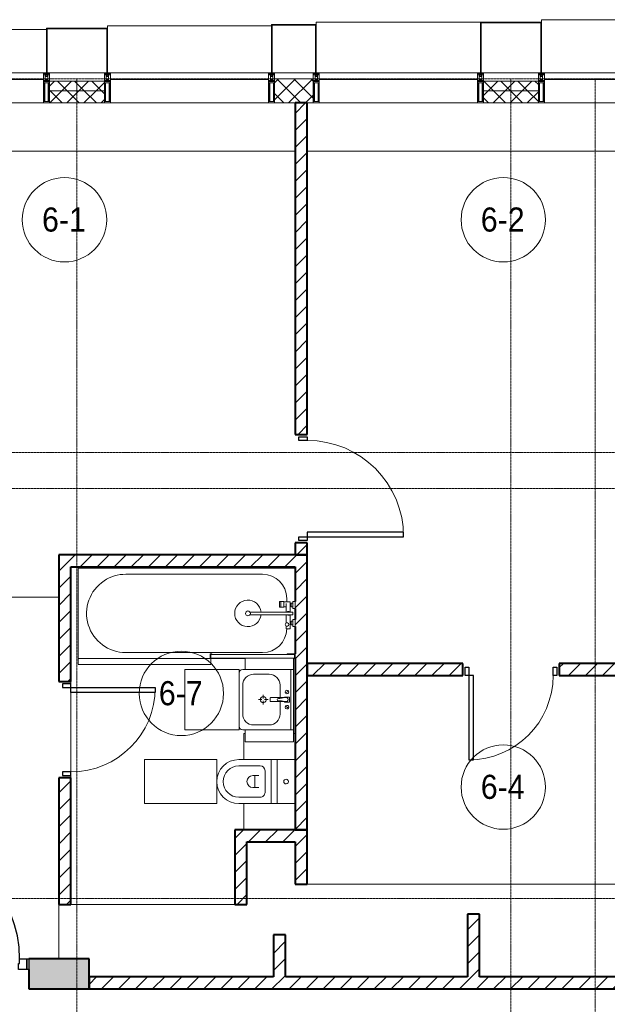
# Model space of a CAD drawing. Header units: millimetres. Extents: x 5617 to 109543, y 7718 to 202726.
# Tile 53 of 84: x 43539 to 48413, y 25422 to 33590. Entities that reach past the tile are written whole.
import ezdxf

# ---------------------------------------------------------------- set-up
doc = ezdxf.new("R2010")
doc.units = ezdxf.units.MM
doc.linetypes.add('ADSK_Линия сетки', pattern=[25, 20, -2.5, 0, -2.5])
doc.linetypes.add('Линия сетки', pattern=[25, 20, -2.5, 0, -2.5])
for name, color, linetype, lineweight in [('Двери', 7, 'Continuous', 18), ('Импосты витража', 7, 'Continuous', 18), ('Каркас_Импост', 7, 'Continuous', 30), ('Колонны', 7, 'Continuous', 18), ('Марки помещений', 7, 'Continuous', 20), ('Мебель', 7, 'Continuous', 18), ('Монтажный зазор', 7, 'Continuous', 30), ('Оси', 7, 'Continuous', 9), ('Панели витража', 7, 'Continuous', 18), ('Панель', 7, 'Continuous', 30), ('Перекрытия', 7, 'Continuous', 18), ('Сантехнические приборы', 7, 'Continuous', 18), ('Стены', 7, 'Continuous', 18), ('Стены разрез', 7, 'Continuous', 40), ('Стены штриховка', 7, 'Continuous', 40), ('Элементы узлов', 7, 'Continuous', 18)]:
    doc.layers.add(name, color=color, linetype=linetype, lineweight=lineweight)
doc.styles.add('Arial_3', font='arial.ttf', dxfattribs={"width": 0.9, "height": 200})
pattern_1 = [(45, (0, 0), (-70.71068, 70.71068), [])]
pattern_2 = [(45, (0, 0), (-70.71068, 70.71068), []), (135, (0, 0), (-70.71068, -70.71068), [])]

# ---------------------------------------------------------------- blocks, each defined once
blk = doc.blocks.new('A_DOR_Door - Вн_3_Одинарная_900x2100-3003305-МКСС_К4_L16_54_900_')
at = {"layer": 'Двери', "color": 253, "lineweight": 30, "true_color": 0xaaaaaa}
for p, q in [((-430, 20), (-400, 20)), ((-430, -50), (-430, 20)), ((-400, 20), (-400, -50)), ((400, -50), (400, 20)), ((400, 20), (430, 20)), ((430, 20), (430, -50)), ((-400, -50), (-430, -50)), ((-400, -50), (-400, -850)), ((-360, -50), (-400, -50)), ((-400, -50), (-400, -850)), ((-360, -850), (-360, -50)), ((430, -50), (400, -50)), ((-400, -850), (-360, -850))]:
    blk.add_line(p, q, dxfattribs=at)
at = {"layer": 'Двери', "color": 254, "lineweight": 9, "true_color": 0xd4d4d4}
blk.add_arc((-400, -50), 800, 270, 0, dxfattribs=at)
blk = doc.blocks.new('A_DOR_Door - Вн_3_Одинарная_800x2100-3003350-МКСС_К4_L16_54_900_')
at = {"layer": 'Двери', "color": 253, "lineweight": 30, "true_color": 0xaaaaaa}
for p, q in [((-380, 20), (-350, 20)), ((-380, -50), (-380, 20)), ((-350, 20), (-350, -50)), ((350, -50), (350, 20)), ((350, 20), (380, 20)), ((380, 20), (380, -50)), ((-350, -50), (-380, -50)), ((-350, -50), (-350, -750)), ((-310, -50), (-350, -50)), ((-350, -50), (-350, -750)), ((-310, -750), (-310, -50)), ((380, -50), (350, -50)), ((-350, -750), (-310, -750))]:
    blk.add_line(p, q, dxfattribs=at)
at = {"layer": 'Двери', "color": 254, "lineweight": 9, "true_color": 0xd4d4d4}
blk.add_arc((-350, -50), 700, 270, 0, dxfattribs=at)
blk = doc.blocks.new('MR_Ванна - Санузел с ванной_1800x750-2515842-МКСС_К4_L16_54_900_')
at = {"layer": 'Сантехнические приборы', "color": 253, "true_color": 0xaaaaaa}
for p, q in [((900, 0), (-900, 0)), ((-900, 0), (-900, -750)), ((-505, -50), (630, -50)), ((780, -276.9), (770.9, -276.9)), ((770.9, -276.9), (770.9, -323.9)), ((770.9, -323.9), (780, -323.9)), ((807.5, -276.9), (780, -276.9)), ((780, -276.9), (780, -323.9)), ((780, -323.9), (780, -276.9)), ((780, -323.9), (807.5, -323.9)), ((807.5, -323.9), (807.5, -276.9)), ((858, -278.8), (807.5, -278.8)), ((807.5, -278.8), (807.5, -321.6)), ((807.5, -321.6), (826.3, -321.6)), ((826.3, -291.7), (826.3, -363.7)), ((830, -250), (830, -278.8)), ((858, -291.7), (858, -278.8)), ((858, -363.7), (858, -291.7)), ((866, -291.7), (858, -291.7)), ((858, -291.7), (858, -318.6)), ((858, -318.6), (866, -318.6)), ((880, -289), (866, -289)), ((866, -289), (866, -321)), ((866, -318.6), (866, -291.7)), ((866, -321), (880, -321)), ((900, -275.2), (880, -275.2)), ((880, -275.2), (880, -335)), ((880, -321), (880, -289)), ((900, -335), (900, -275.2)), ((880, -363.7), (524.9, -363.7)), ((524.9, -386.3), (880, -386.3)), ((826.3, -386.3), (826.3, -453.7)), ((858, -504.1), (858, -386.3)), ((880, -335), (900, -335)), ((880, -386.3), (880, -363.7)), ((826.3, -480.7), (826.3, -504.1)), ((858, -441.4), (858, -468.3)), ((866, -441.4), (858, -441.4)), ((858, -468.3), (866, -468.3)), ((866, -439), (866, -471)), ((880, -439), (866, -439)), ((866, -468.3), (866, -441.4)), ((866, -471), (880, -471)), ((880, -425), (880, -484.8)), ((900, -425), (880, -425)), ((880, -471), (880, -439)), ((880, -484.8), (900, -484.8)), ((900, -484.8), (900, -425)), ((826.3, -504.1), (858, -504.1)), ((630, -700), (-505, -700)), ((195, -710), (195, -750.1)), ((210, -710), (195, -710)), ((200, -745.1), (200, -715)), ((200, -715), (210, -715)), ((895, -715), (200, -715)), ((200, -715), (200, -745.1)), ((210, -715), (210, -710)), ((900, -710), (835, -710)), ((835, -710), (835, -715)), ((835, -715), (895, -715)), ((895, -715), (895, -745.1)), ((895, -745.1), (895, -715)), ((900, -750), (900, -710)), ((195, -750.1), (210, -750.1)), ((210, -745.1), (200, -745.1)), ((200, -745.1), (895, -745.1)), ((210, -750.1), (210, -745.1)), ((210, -750), (485, -750)), ((895, -745.1), (885, -745.1)), ((885, -745.1), (885, -750)), ((885, -750), (900, -750))]:
    blk.add_line(p, q, dxfattribs=at)
for centre, radius, start, end in [((-505, -375), 325, 90, 123.75), ((630, -250), 200, 360, 90), ((-505, -375), 325, 123.7501, 270), ((508.5, -375), 110, 5.91598, 354.08402), ((508.5, -375), 20, 90, 270), ((508.5, -375), 20, 270, 90), ((508.5, -375), 20, 325.4667, 34.5333), ((843.9, -375), 15.5, 47.00933, 132.99067), ((843.9, -375), 15.5, 227.00933, 312.99067), ((832.8, -467.2), 15, 90, 270), ((832.8, -467.2), 15, 244.04828, 115.95172), ((832.8, -467.2), 15, 270, 90), ((630, -500), 200, 270, 358.81432)]:
    blk.add_arc(centre, radius, start, end, dxfattribs=at)
blk = doc.blocks.new('MR_Зона обслуживания - MR_Зона обслуживания-2638725-МКСС_К4_L16_54_900_')
at = {"layer": 'Мебель', "lineweight": 9}
for p, q in [((545.1, 0), (-550, 0)), ((-550, 0), (-550, -50)), ((-550, -50), (550, -50)), ((550, -50), (550, -0.1))]:
    blk.add_line(p, q, dxfattribs=at)
blk = doc.blocks.new('MR_Унитаз напольный - Санузел с ванной-V6-МКСС_К4_L16_54_900_')
at = {"layer": 'Сантехнические приборы', "color": 253, "true_color": 0xaaaaaa}
for p, q in [((-182.5, 0), (-182.5, 267.5)), ((-130, 267.5), (-130, 90)), ((130, 90), (130, 267.5)), ((182.5, 267.5), (182.5, 0)), ((-50, 150), (-50, 100)), ((-50, 135), (50, 135)), ((50, 100), (50, 150)), ((182.5, 0), (-182.5, 0)), ((-182.5, -50), (-182.5, 0)), ((-182.5, 0), (182.5, 0)), ((-90, 50), (90, 50)), ((182.5, 0), (182.5, -50)), ((-182.5, -50), (182.5, -50)), ((-182.5, -200), (-182.5, -50)), ((182.5, -50), (-182.5, -50)), ((182.5, -50), (182.5, -200))]:
    blk.add_line(p, q, dxfattribs=at)
for centre, radius, start, end in [((0, 267.5), 182.5, 0, 180), ((0, 267.5), 130, 360, 180), ((0, 150), 50, 360, 180), ((-90, 90), 40, 180, 270), ((90, 90), 40, 270, 360), ((0, -125), 20, 360, 180), ((0, -125), 20, 180, 360)]:
    blk.add_arc(centre, radius, start, end, dxfattribs=at)
blk = doc.blocks.new('MR_Зона обслуживания - MR_Зона обслуживания-V7-МКСС_К4_L16_54_900_')
at = {"layer": 'Мебель', "lineweight": 9}
for p, q in [((182.5, 600), (-182.5, 600)), ((-182.5, 600), (-182.5, 0)), ((182.5, 0), (182.5, 600)), ((-182.5, 0), (182.5, 0))]:
    blk.add_line(p, q, dxfattribs=at)
blk = doc.blocks.new('MR_Зона обслуживания - MR_Зона обслуживания-V17-МКСС_К4_L16_54_900_')
at = {"layer": 'Мебель', "lineweight": 9}
for p, q in [((108.75, 425), (-108.75, 425)), ((108.75, 415), (108.75, 425)), ((108.75, 0), (108.75, 15))]:
    blk.add_line(p, q, dxfattribs=at)
blk = doc.blocks.new('MR_Зона обслуживания - MR_Зона обслуживания-V18-МКСС_К4_L16_54_900_')
at = {"layer": 'Мебель', "lineweight": 9}
blk.add_line((108.75, 425), (-108.75, 425), dxfattribs=at)
blk = doc.blocks.new('MR_Тумба-Умывальник с зеркалом - Тумба-умывальник_500-2638752-МКСС_К4_L16_54_900_')
at = {"layer": 'Сантехнические приборы', "color": 253, "true_color": 0xaaaaaa}
for p, q in [((-250, 400), (-250, 420)), ((-120, 420), (120, 420)), ((250, 420), (250, 400)), ((-210, 200), (-210, 330)), ((210, 330), (210, 200)), ((-10, 250), (-40, 250)), ((0, 290), (0, 260)), ((40, 250), (10, 250)), ((-17, 73.1), (-17, 187.9)), ((-14, 190.9), (14, 190.9)), ((0, 210), (0, 240)), ((17, 187.9), (17, 73.1)), ((-17, 110), (-120, 110)), ((120, 110), (17, 110)), ((-250, 20), (250, 20)), ((250, 0), (-250, 0)), ((-69.7, 39.8), (-55.6, 66.3)), ((-20, 73.1), (-17, 73.1)), ((-20, 33.1), (-20, 73.1)), ((20, 33.1), (-20, 33.1)), ((-17, 60), (-17, 73.1)), ((17, 73.1), (17, 60)), ((17, 73.1), (20, 73.1)), ((20, 73.1), (20, 33.1)), ((69.7, 39.8), (55.6, 66.3))]:
    blk.add_line(p, q, dxfattribs=at)
for centre, radius, start, end in [((-220, 420), 30, 90, 180), ((-120, 330), 90, 90, 180), ((120, 330), 90, 0, 90), ((220, 420), 30, 0, 90), ((0, 250), 25, 360, 180), ((0, 250), 25, 180, 360), ((-120, 200), 90, 180, 270), ((-14, 187.9), 3, 90, 180), ((-14, 187.9), 3, 105, 165), ((14, 187.9), 3, 0, 90), ((14, 187.9), 3, 15, 75), ((120, 200), 90, 270, 0), ((-217.6, 129.9), 208.5, 344.18231, 358.4054), ((0, 124.1), 9.19, 0, 180), ((217.6, 129.9), 208.5, 181.5946, 195.81769), ((-62.7, 53.1), 15, 0, 180), ((-62.7, 53.1), 15, 180, 0), ((0, 60), 17, 180, 0), ((62.7, 53.1), 15, 0, 180), ((62.7, 53.1), 15, 180, 0)]:
    blk.add_arc(centre, radius, start, end, dxfattribs=at)
blk = doc.blocks.new('MR_Зона обслуживания - MR_Зона обслуживания-2638754-МКСС_К4_L16_54_900_')
at = {"layer": 'Мебель', "lineweight": 9}
for p, q in [((250, 450), (-250, 450)), ((-250, 450), (-250, 0)), ((250, 0), (250, 450)), ((-250, 0), (250, 0))]:
    blk.add_line(p, q, dxfattribs=at)
blk = doc.blocks.new('MR_Зона обслуживания - MR_Зона обслуживания-V19-МКСС_К4_L16_54_900_')
at = {"layer": 'Мебель', "lineweight": 9}
for p, q in [((44.9, 400), (-50, 400)), ((-50, 400), (-50, 0)), ((-50, 0), (40, 0))]:
    blk.add_line(p, q, dxfattribs=at)
blk = doc.blocks.new('MR_Зона обслуживания - MR_Зона обслуживания-V13-МКСС_К4_L16_54_900_')
at = {"layer": 'Мебель', "lineweight": 9}
for p, q in [((50, 400), (-50, 400)), ((-50, 400), (-50, 0)), ((50, 0), (50, 400)), ((-50, 0), (50, 0))]:
    blk.add_line(p, q, dxfattribs=at)
blk = doc.blocks.new('A_DOR_Door - Вн_3_Одинарная_800x2100-3003465-МКСС_К4_L16_54_900_')
at = {"layer": 'Двери', "color": 253, "lineweight": 30, "true_color": 0xaaaaaa}
for p, q in [((-350, 50), (-350, 750)), ((-350, 750), (-310, 750)), ((-350, 50), (-350, 750)), ((-310, 750), (-310, 50)), ((-380, 50), (-380, -20)), ((-350, 50), (-380, 50)), ((-310, 50), (-350, 50)), ((-350, -20), (-350, 50)), ((380, 50), (350, 50)), ((350, 50), (350, -20)), ((380, -20), (380, 50)), ((-380, -20), (-350, -20)), ((350, -20), (380, -20))]:
    blk.add_line(p, q, dxfattribs=at)
at = {"layer": 'Двери', "color": 254, "lineweight": 9, "true_color": 0xd4d4d4}
blk.add_arc((-350, 50), 700, 360, 90, dxfattribs=at)
blk = doc.blocks.new('101_Дверь_Однопольная - _НЧ_Мет_900х2100_Квартира_Пр-3834905-МКСС_К4_L16_54_900_')
at = {"layer": 'Каркас_Импост', "color": 253, "true_color": 0xaaaaaa}
for p, q in [((-535, 125), (-475, 125)), ((-535, 35), (-535, 125)), ((-475, 125), (-475, 85)), ((-475, 85), (-465, 85)), ((-465, 85), (-465, 35)), ((465, 85), (475, 85)), ((465, 35), (465, 85)), ((475, 125), (535, 125)), ((475, 85), (475, 125)), ((535, 125), (535, 35)), ((-465, 35), (-535, 35)), ((535, 35), (465, 35))]:
    blk.add_line(p, q, dxfattribs=at)
at = {"layer": 'Монтажный зазор', "color": 253, "true_color": 0xaaaaaa}
for p, q in [((-550, 125), (-535, 125)), ((-550, 35), (-550, 125)), ((-535, 125), (-535, 35)), ((535, 35), (535, 125)), ((535, 125), (550, 125)), ((550, 125), (550, 35)), ((-535, 35), (-550, 35)), ((550, 35), (535, 35))]:
    blk.add_line(p, q, dxfattribs=at)
at = {"layer": 'Панель', "color": 253, "true_color": 0xaaaaaa}
for p, q in [((-475, 1075), (-435, 1075)), ((-475, 125), (-475, 1075)), ((-435, 1075), (-435, 125)), ((-435, 125), (-475, 125))]:
    blk.add_line(p, q, dxfattribs=at)
blk.add_arc((-475, 125), 950, 0, 90, dxfattribs=at)
blk = doc.blocks.new('135_SLK_K4_AR_rvt-1-МКСС_К4_L16_54_900_')
at = {"layer": 'Стены разрез', "lineweight": 9, "true_color": 0xaaaaaa}
h = blk.add_hatch(dxfattribs=at)
h.set_pattern_fill('FP_3', color=253, style=0, pattern_type=2)
h.set_pattern_definition(pattern_1)
h.paths.add_polyline_path([(116960, 29150), (117060, 29150), (117060, 29250), (116960, 29250)])
h.paths.add_polyline_path([(117060, 30150), (117060, 32900), (116960, 32900), (116960, 30150)])
h = blk.add_hatch(dxfattribs=at)
h.set_pattern_fill('FP_3', color=253, style=0, pattern_type=2)
h.set_pattern_definition(pattern_1)
h.paths.add_polyline_path([(116960, 29050), (116960, 29150), (115000, 29150), (115000, 29050), (115534.9, 29050)])
h = blk.add_hatch(dxfattribs=at)
h.set_pattern_fill('FP_3', color=253, style=0, pattern_type=2)
h.set_pattern_definition(pattern_1)
h.paths.add_polyline_path([(116960, 26870), (117060, 26870), (117060, 29150), (116960, 29150), (116960, 27141.5)])
h = blk.add_hatch(dxfattribs=at)
h.set_pattern_fill('FP_3', color=253, style=0, pattern_type=2)
h.set_pattern_definition(pattern_1)
h.paths.add_polyline_path([(115100, 26250), (115100, 27300), (115000, 27300), (115000, 26250)])
h.paths.add_polyline_path([(115000, 28100), (115100, 28100), (115100, 29050), (115000, 29050), (115000, 28935.2)])
h = blk.add_hatch(dxfattribs=at)
h.set_pattern_fill('FP_3', color=253, style=0, pattern_type=2)
h.set_pattern_definition(pattern_1)
h.paths.add_polyline_path([(120450, 28150), (120450, 28250), (119150, 28250), (119150, 28150), (120351.9, 28150)])
h.paths.add_polyline_path([(117943.4, 28150), (118350, 28150), (118350, 28250), (117060, 28250), (117060, 28150), (117341.2, 28150)])
h = blk.add_hatch(dxfattribs=at)
h.set_pattern_fill('FP_3', color=253, style=0, pattern_type=2)
h.set_pattern_definition(pattern_1)
h.paths.add_polyline_path([(116960, 26770), (116960, 26870), (116460, 26870), (116460, 26770), (116739.1, 26770)])
h = blk.add_hatch(dxfattribs=at)
h.set_pattern_fill('FP_3', color=253, style=0, pattern_type=2)
h.set_pattern_definition(pattern_1)
h.paths.add_polyline_path([(116960, 26420), (117060, 26420), (117060, 26870), (116960, 26870), (116960, 26543.6)])
h = blk.add_hatch(dxfattribs=at)
h.set_pattern_fill('FP_3', color=253, style=0, pattern_type=2)
h.set_pattern_definition(pattern_1)
h.paths.add_polyline_path([(116560, 26250), (116560, 26770), (116460, 26770), (116460, 26250)])
h = blk.add_hatch(dxfattribs=at)
h.set_pattern_fill('FP_3', color=253, style=0, pattern_type=2)
h.set_pattern_definition(pattern_1)
h.paths.add_polyline_path([(118490, 25650), (118490, 26170), (118390, 26170), (118390, 25650)])
h = blk.add_hatch(dxfattribs=at)
h.set_pattern_fill('FP_3', color=253, style=0, pattern_type=2)
h.set_pattern_definition(pattern_1)
h.paths.add_polyline_path([(116880, 25650), (116880, 26000), (116780, 26000), (116780, 25650)])
at = {"layer": 'Стены разрез', "lineweight": 18, "true_color": 0xcbcbcb}
h = blk.add_hatch(color=9, dxfattribs=at)
h.paths.add_polyline_path([(115250, 25550), (115250, 25800), (114749.8, 25800), (114749.8, 25550)])
h.paths.add_polyline_path([(113649.8, 25550), (113649.8, 25800), (113250, 25800), (113250, 25550)])
at = {"layer": 'Стены разрез', "lineweight": 9, "true_color": 0xaaaaaa}
h = blk.add_hatch(dxfattribs=at)
h.set_pattern_fill('FP_3', color=253, style=0, pattern_type=2)
h.set_pattern_definition(pattern_1)
h.paths.add_polyline_path([(123550, 25550), (123550, 25650), (115250, 25650), (115250, 25550), (122760.3, 25550)])
at = {"layer": 'Перекрытия', "color": 253, "true_color": 0xaaaaaa}
for p, q in [((116960, 32500), (111550, 32500)), ((120450, 32500), (117060, 32500)), ((115100, 28080), (115100, 28100)), ((115100, 28100), (115100, 28080)), ((115100, 27350), (115100, 28010)), ((115100, 28010), (115100, 27350)), ((115100, 27300), (115100, 27320)), ((115100, 27320), (115100, 27300)), ((117060, 26420), (120450, 26420)), ((115000, 25800), (115000, 26250)), ((115100, 26250), (116460, 26250))]:
    blk.add_line(p, q, dxfattribs=at)
at = {"layer": 'Стены', "color": 253, "true_color": 0xaaaaaa}
for p, q in [((113950, 28800.4), (115000, 28800.4)), ((115000, 28799.6), (113950, 28799.6))]:
    blk.add_line(p, q, dxfattribs=at)
at = {"layer": 'Стены разрез', "color": 253, "true_color": 0xaaaaaa}
for p, q in [((117060, 32900), (116960, 32900)), ((116960, 32900), (116960, 30150)), ((117060, 30150), (117060, 32900)), ((116960, 30150), (117060, 30150)), ((117060, 29250), (116960, 29250)), ((116960, 29250), (116960, 29150)), ((117060, 29150), (117060, 29250)), ((116960, 29150), (115000, 29150)), ((115000, 29150), (115000, 29050)), ((117060, 29150), (116960, 29150)), ((116960, 29150), (117060, 29150)), ((117060, 26870), (117060, 29150)), ((115000, 29050), (115000, 28100)), ((115100, 29050), (116960, 29050)), ((115100, 28100), (115100, 29050)), ((116960, 29050), (116960, 28764.8)), ((116960, 28705), (116960, 28615)), ((116960, 28555.2), (116960, 28330)), ((116960, 28290), (116960, 26870)), ((118350, 28250), (117060, 28250)), ((117060, 28250), (117060, 28150)), ((118350, 28150), (118350, 28250)), ((120450, 28250), (119150, 28250)), ((119150, 28250), (119150, 28150)), ((115000, 28100), (115100, 28100)), ((117060, 28150), (118350, 28150)), ((119150, 28150), (120450, 28150)), ((115000, 27300), (115000, 26250)), ((115100, 27300), (115000, 27300)), ((115100, 26250), (115100, 27300)), ((116960, 26870), (116460, 26870)), ((116460, 26870), (116460, 26770)), ((117060, 26870), (116960, 26870)), ((116960, 26870), (117060, 26870)), ((117060, 26420), (117060, 26870)), ((116460, 26770), (116460, 26250)), ((116560, 26770), (116960, 26770)), ((116560, 26250), (116560, 26770)), ((116960, 26770), (116960, 26420)), ((116960, 26420), (117060, 26420)), ((115000, 26250), (115100, 26250)), ((116460, 26250), (116560, 26250)), ((118490, 26170), (118390, 26170)), ((118390, 26170), (118390, 25650)), ((118490, 25650), (118490, 26170)), ((116880, 26000), (116780, 26000)), ((116780, 26000), (116780, 25650)), ((116880, 25650), (116880, 26000)), ((115250, 25800), (114749.8, 25800)), ((115250, 25550), (115250, 25800)), ((114749.8, 25710), (114749.8, 25550)), ((116780, 25650), (115250, 25650)), ((115250, 25650), (115250, 25550)), ((118390, 25650), (116880, 25650)), ((120150, 25650), (118490, 25650)), ((114749.8, 25550), (115250, 25550)), ((115250, 25550), (123550, 25550))]:
    blk.add_line(p, q, dxfattribs=at)
at = {"layer": 'Двери', "color": 253, "lineweight": 18, "true_color": 0xaaaaaa}
for name, p, rotation in [('A_DOR_Door - Вн_3_Одинарная_900x2100-3003305-МКСС_К4_L16_54_900_', (117010, 29700), 90), ('A_DOR_Door - Вн_3_Одинарная_800x2100-3003465-МКСС_К4_L16_54_900_', (115050, 27700), 270)]:
    blk.add_blockref(name, p, dxfattribs=dict(at, rotation=rotation))
for name, p in [('A_DOR_Door - Вн_3_Одинарная_800x2100-3003350-МКСС_К4_L16_54_900_', (118750, 28200)), ('101_Дверь_Однопольная - _НЧ_Мет_900х2100_Квартира_Пр-3834905-МКСС_К4_L16_54_900_', (114199.8, 25675))]:
    blk.add_blockref(name, p, dxfattribs=at)
at = {"layer": 'Мебель', "color": 253, "lineweight": 18, "true_color": 0xaaaaaa}
blk.add_blockref('MR_Зона обслуживания - MR_Зона обслуживания-2638725-МКСС_К4_L16_54_900_', (115710, 28290), dxfattribs=at)
for name, p, rotation in [('MR_Зона обслуживания - MR_Зона обслуживания-V19-МКСС_К4_L16_54_900_', (116945, 28250), 89.99999999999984), ('MR_Зона обслуживания - MR_Зона обслуживания-2638754-МКСС_К4_L16_54_900_', (116495, 27950), 89.99999999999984), ('MR_Зона обслуживания - MR_Зона обслуживания-V13-МКСС_К4_L16_54_900_', (116945, 27650), 89.99999999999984), ('MR_Зона обслуживания - MR_Зона обслуживания-V17-МКСС_К4_L16_54_900_', (116960, 27561.2), 90.00000000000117), ('MR_Зона обслуживания - MR_Зона обслуживания-V7-МКСС_К4_L16_54_900_', (116310, 27270), 90.00000000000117), ('MR_Зона обслуживания - MR_Зона обслуживания-V18-МКСС_К4_L16_54_900_', (116960, 26978.7), 90.00000000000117)]:
    blk.add_blockref(name, p, dxfattribs=dict(at, rotation=rotation))
at = {"layer": 'Сантехнические приборы', "color": 253, "lineweight": 18, "true_color": 0xaaaaaa}
blk.add_blockref('MR_Ванна - Санузел с ванной_1800x750-2515842-МКСС_К4_L16_54_900_', (116060, 29040), dxfattribs=at)
for name, p, rotation in [('MR_Тумба-Умывальник с зеркалом - Тумба-умывальник_500-2638752-МКСС_К4_L16_54_900_', (116945, 27950), 89.99999999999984), ('MR_Унитаз напольный - Санузел с ванной-V6-МКСС_К4_L16_54_900_', (116760, 27270), 90.00000000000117)]:
    blk.add_blockref(name, p, dxfattribs=dict(at, rotation=rotation))
blk = doc.blocks.new('System Panel - A_PAN_Glass-7513417-МКСС_К4_L16_54_900_')
at = {"layer": 'Панели витража', "color": 253, "lineweight": 5, "true_color": 0xaaaaaa}
for p, q in [((656.25, 0), (-656.25, 0)), ((-656.25, 0), (-656.25, -55)), ((656.25, -55), (656.25, 0)), ((-656.25, -55), (656.25, -55))]:
    blk.add_line(p, q, dxfattribs=at)
blk = doc.blocks.new('Rectangular Mullion - R_StandardFrame_50Wx250H-5816490-МКСС_К4_L16_54_900_')
at = {"layer": 'Импосты витража', "color": 253, "lineweight": 5, "true_color": 0xaaaaaa}
blk.add_line((134740, 32900), (133427.5, 32900), dxfattribs=at)
blk = doc.blocks.new('Rectangular Mullion - 50Wx250H-2623690-МКСС_К4_L16_54_900_')
at = {"layer": 'Элементы узлов', "color": 253, "lineweight": 5, "true_color": 0xaaaaaa}
for p, q in [((-25, 65.2), (-25, 250)), ((-25, 250), (0, 250)), ((25, 250), (0, 250)), ((25, 65.2), (25, 250)), ((-23, 237.3), (0, 237.3)), ((-23, 237.3), (-23, 73.6)), ((-14.9, 84), (-14.9, 237.3)), ((23, 237.3), (0, 237.3)), ((14.9, 84), (14.9, 237.3)), ((23, 237.3), (23, 73.6)), ((0, 84), (-23, 84)), ((0, 84), (23, 84)), ((-14, 65.2), (-25, 65.2)), ((-23.8, 14.6), (-25, 14.2)), ((-25, 0), (-25, 14.2)), ((-22.3, 17), (-23.8, 17)), ((-23.8, 17), (-23.8, 14.6)), ((-22.5, 10.6), (-23.8, 14.6)), ((-22.5, 10.6), (-23.7, 9.9)), ((-23.7, 1.3), (-23.7, 9.9)), ((-23.7, 1.3), (-11.8, 1.3)), ((-23.2, 10.2), (-22.5, 8)), ((-0.5, 73.6), (-23, 73.6)), ((-22.5, 8), (-22.5, 4.5)), ((-21.3, 4.5), (-22.5, 4.5)), ((-22.3, 17), (-22.3, 16)), ((-22.3, 16), (-21.3, 16)), ((-19, 17.6), (-21.3, 16)), ((-21.3, 4.5), (-21.3, 6.5)), ((-21.3, 6.5), (-14.2, 6.5)), ((-18.4, 16.6), (-19, 17.6)), ((-7.4, 16.6), (-18.4, 16.6)), ((-14.2, 6.5), (-14.2, 4.5)), ((-13.2, 4.5), (-14.2, 4.5)), ((-14, 71.3), (-14, 65.2)), ((-10, 71.3), (-14, 71.3)), ((-13.2, 4.5), (-12.2, 7.2)), ((-12.7, 7.6), (-11.3, 11.4)), ((-12.7, 7.6), (-11.8, 6.9)), ((-12.2, 9), (-12.2, 14.8)), ((-12.2, 14.8), (0, 14.8)), ((-11.8, 1.3), (-11.8, 6.9)), ((-10.5, 11.2), (-11.3, 11.4)), ((-10.5, 1.5), (-10.5, 11.2)), ((-4.8, 1.5), (-10.5, 1.5)), ((-10, 53), (-10, 71.3)), ((-8.7, 53), (-10, 53)), ((-10, 53), (-10, 17)), ((-10, 17), (-7.5, 17)), ((-8.7, 53), (-7, 54.7)), ((-8.5, 23), (-1.5, 30)), ((-8.5, 18.5), (-8.5, 23)), ((-7.5, 18.5), (-8.5, 18.5)), ((-7.5, 17), (-7.5, 18.5)), ((-7.4, 18), (-7.4, 16.6)), ((-2.6, 18), (-7.4, 18)), ((-7, 65.2), (-5.9, 67.3)), ((-7, 65.2), (-7, 54.7)), ((-4.1, 67.3), (-5.9, 67.3)), ((0, 8), (-4.8, 8)), ((-4.8, 1.5), (-4.8, 8)), ((-4.1, 67.3), (-2.9, 65.1)), ((-2.9, 65.1), (-2.9, 54.6)), ((-1.3, 53), (-2.9, 54.6)), ((-2.6, 18), (-2.6, 16.8)), ((-2.6, 16.8), (0, 16.8)), ((-1.5, 30), (0, 30)), ((0, 53), (-1.3, 53)), ((0, 53), (1.3, 53)), ((1.5, 30), (0, 30)), ((2.6, 16.8), (0, 16.8)), ((0, 14.8), (0, 16.8)), ((0, 14.8), (0, 16.8)), ((12.2, 14.8), (0, 14.8)), ((0, 0), (0, 8)), ((0, 8), (4.8, 8)), ((0, 0), (0, 8)), ((0.5, 73.6), (23, 73.6)), ((1.3, 53), (2.9, 54.6)), ((8.5, 23), (1.5, 30)), ((2.6, 18), (2.6, 16.8)), ((2.6, 18), (7.4, 18)), ((4.1, 67.3), (2.9, 65.1)), ((2.9, 65.1), (2.9, 54.6)), ((4.1, 67.3), (5.9, 67.3)), ((4.8, 1.5), (4.8, 8)), ((4.8, 1.5), (10.5, 1.5)), ((7, 65.2), (5.9, 67.3)), ((7, 65.2), (7, 54.7)), ((8.7, 53), (7, 54.7)), ((7.4, 18), (7.4, 16.6)), ((7.4, 16.6), (18.4, 16.6)), ((7.5, 18.5), (8.5, 18.5)), ((7.5, 17), (7.5, 18.5)), ((10, 17), (7.5, 17)), ((8.5, 18.5), (8.5, 23)), ((8.7, 53), (10, 53)), ((10, 71.3), (14, 71.3)), ((10, 53), (10, 71.3)), ((10, 53), (10, 17)), ((10.5, 11.2), (11.3, 11.4)), ((10.5, 1.5), (10.5, 11.2)), ((12.7, 7.6), (11.3, 11.4)), ((12.7, 7.6), (11.8, 6.9)), ((11.8, 1.3), (11.8, 6.9)), ((23.7, 1.3), (11.8, 1.3)), ((12.2, 9), (12.2, 14.8)), ((13.2, 4.5), (12.2, 7.2)), ((13.2, 4.5), (14.2, 4.5)), ((14, 71.3), (14, 65.2)), ((14, 65.2), (25, 65.2)), ((21.3, 6.5), (14.2, 6.5)), ((14.2, 6.5), (14.2, 4.5)), ((18.4, 16.6), (19, 17.6)), ((19, 17.6), (21.3, 16)), ((22.3, 16), (21.3, 16)), ((21.3, 4.5), (21.3, 6.5)), ((21.3, 4.5), (22.5, 4.5)), ((22.3, 17), (22.3, 16)), ((22.3, 17), (23.8, 17)), ((22.5, 10.6), (23.8, 14.6)), ((22.5, 10.6), (23.7, 9.9)), ((23.2, 10.2), (22.5, 8)), ((22.5, 8), (22.5, 4.5)), ((23.7, 1.3), (23.7, 9.9)), ((23.8, 17), (23.8, 14.6)), ((23.8, 14.6), (25, 14.2)), ((25, 0), (25, 14.2)), ((-25, 0), (0, 0)), ((25, 0), (0, 0))]:
    blk.add_line(p, q, dxfattribs=at)
for centre, start, end in [((-0.5, 73.1), 360, 90), ((0.5, 73.1), 90, 180)]:
    blk.add_arc(centre, 0.5, start, end, dxfattribs=at)
blk = doc.blocks.new('Rectangular Mullion - R_StandardFrame_50Wx250H-V62-МКСС_К4_L16_54_900_')
at = {"layer": 'Импосты витража', "color": 253, "lineweight": 5, "true_color": 0xaaaaaa}
for p, q in [((-25, 0), (-25, 250)), ((-25, 250), (25, 250)), ((25, 250), (25, 0)), ((0, 0), (-25, 0)), ((25, 0), (5, 0))]:
    blk.add_line(p, q, dxfattribs=at)
blk = doc.blocks.new('Rectangular Mullion - R_StandardFrame_50Wx250H-7511672-МКСС_К4_L16_54_900_')
at = {"layer": 'Импосты витража', "color": 253, "lineweight": 5, "true_color": 0xaaaaaa}
for p, q in [((-25, 0), (-25, 250)), ((-25, 250), (25, 250)), ((25, 250), (25, 0)), ((-5, 0), (-25, 0)), ((25, 0), (0, 0))]:
    blk.add_line(p, q, dxfattribs=at)
blk = doc.blocks.new('System Panel - A_PAN_Glass-7513939-МКСС_К4_L16_54_900_')
at = {"layer": 'Панели витража', "color": 253, "lineweight": 5, "true_color": 0xaaaaaa}
for p, q in [((656.25, 0), (-656.25, 0)), ((-656.25, 0), (-656.25, -55)), ((656.25, -55), (656.25, 0)), ((-656.25, -55), (656.25, -55))]:
    blk.add_line(p, q, dxfattribs=at)
blk = doc.blocks.new('A_SLK_PAN_Type1 - Прямой тип панели-6538269-МКСС_К4_L16_54_900_')
at = {"layer": 'Колонны', "lineweight": 5}
for p, q in [((-247.5, 0), (-252.5, 0)), ((-252.5, 0), (-252.5, -420)), ((-247.5, -415), (-247.5, 0)), ((227.5, 0), (-227.5, 0)), ((247.5, 0), (247.5, -415)), ((252.5, 0), (247.5, 0)), ((252.5, -420), (252.5, 0)), ((-252.5, -420), (252.5, -420)), ((247.5, -415), (-247.5, -415))]:
    blk.add_line(p, q, dxfattribs=at)
blk = doc.blocks.new('A_SLK_PAN_Type1 - Прямой тип панели-6538276-МКСС_К4_L16_54_900_')
at = {"layer": 'Колонны', "lineweight": 5}
for p, q in [((-247.5, 0), (-252.5, 0)), ((-252.5, 0), (-252.5, -370)), ((-247.5, -365), (-247.5, 0)), ((227.5, 0), (-227.5, 0)), ((247.5, 0), (247.5, -365)), ((252.5, 0), (247.5, 0)), ((252.5, -370), (252.5, 0)), ((-252.5, -370), (252.5, -370)), ((247.5, -365), (-247.5, -365))]:
    blk.add_line(p, q, dxfattribs=at)
blk = doc.blocks.new('A_SLK_PAN_Type1 - Прямой тип панели-6538277-МКСС_К4_L16_54_900_')
at = {"layer": 'Колонны', "lineweight": 5}
for p, q in [((-180, 0), (-185, 0)), ((-185, 0), (-185, -400)), ((-180, -395), (-180, 0)), ((160, 0), (-160, 0)), ((180, 0), (180, -395)), ((185, 0), (180, 0)), ((185, -400), (185, 0)), ((-185, -400), (185, -400)), ((180, -395), (-180, -395))]:
    blk.add_line(p, q, dxfattribs=at)
blk = doc.blocks.new('A_OGR_PAN_Отлив - A_OGR_PAN_Отлив-V71-МКСС_К4_L16_54_900_')
at = {"layer": 'Колонны', "color": 253, "lineweight": 5, "true_color": 0xaaaaaa}
for p in [(681.25, 440), (-681.25, 420)]:
    blk.add_line(p, (-681.25, 440), dxfattribs=at)
blk = doc.blocks.new('A_OGR_PAN_Отлив - A_OGR_PAN_Отлив-V72-МКСС_К4_L16_54_900_')
at = {"layer": 'Колонны', "color": 253, "lineweight": 5, "true_color": 0xaaaaaa}
for p in [(681.25, 420), (-681.25, 400)]:
    blk.add_line(p, (-681.25, 420), dxfattribs=at)
blk = doc.blocks.new('A_OGR_PAN_Отлив - A_OGR_PAN_Отлив-V73-МКСС_К4_L16_54_900_')
at = {"layer": 'Колонны', "color": 253, "lineweight": 5, "true_color": 0xaaaaaa}
for p in [(681.25, 390), (-681.25, 370)]:
    blk.add_line(p, (-681.25, 390), dxfattribs=at)
blk = doc.blocks.new('A_OGR_PAN_Отлив - A_OGR_PAN_Отлив-6266109-МКСС_К4_L16_54_900_')
at = {"layer": 'Колонны', "color": 253, "lineweight": 5, "true_color": 0xaaaaaa}
for p in [(681.25, 360), (-681.25, 340)]:
    blk.add_line(p, (-681.25, 360), dxfattribs=at)
blk = doc.blocks.new('135_SLK_K4_AR_FCD_rvt-1-МКСС_К4_L16_54_900_')
at = {"layer": 'Стены разрез', "lineweight": 5, "true_color": 0xaaaaaa}
h = blk.add_hatch(dxfattribs=at)
h.set_pattern_fill('FP_4', color=253, style=0, pattern_type=2)
h.set_pattern_definition(pattern_2)
h.paths.add_polyline_path([(115377.5, 33000), (115377.5, 33080), (114922.5, 33080), (114922.5, 33000)])
h = blk.add_hatch(dxfattribs=at)
h.set_pattern_fill('FP_4', color=253, style=0, pattern_type=2)
h.set_pattern_definition(pattern_2)
h.paths.add_polyline_path([(117110, 32900), (117110, 33100), (116790, 33100), (116790, 32900)])
h = blk.add_hatch(dxfattribs=at)
h.set_pattern_fill('FP_4', color=253, style=0, pattern_type=2)
h.set_pattern_definition(pattern_2)
h.paths.add_polyline_path([(118977.5, 33000), (118977.5, 33080), (118522.5, 33080), (118522.5, 33000)])
h = blk.add_hatch(dxfattribs=at)
h.set_pattern_fill('FP_4', color=253, style=0, pattern_type=2)
h.set_pattern_definition(pattern_2)
h.paths.add_polyline_path([(115377.5, 32900), (115377.5, 33000), (114922.5, 33000), (114922.5, 32900)])
h = blk.add_hatch(dxfattribs=at)
h.set_pattern_fill('FP_4', color=253, style=0, pattern_type=2)
h.set_pattern_definition(pattern_2)
h.paths.add_polyline_path([(118977.5, 32900), (118977.5, 33000), (118522.5, 33000), (118522.5, 32900)])
at = {"layer": 'Стены разрез', "color": 253, "lineweight": 9, "true_color": 0xaaaaaa}
for p, q in [((115377.5, 33080), (114922.5, 33080)), ((114922.5, 33080), (114922.5, 32900)), ((115377.5, 32900), (115377.5, 33080)), ((117110, 33100), (116790, 33100)), ((116790, 33100), (116790, 32900)), ((117110, 32900), (117110, 33100)), ((118977.5, 33080), (118522.5, 33080)), ((118522.5, 33080), (118522.5, 32900)), ((118977.5, 32900), (118977.5, 33080)), ((114922.5, 32900), (115377.5, 32900)), ((116790, 32900), (117110, 32900)), ((118522.5, 32900), (118977.5, 32900))]:
    blk.add_line(p, q, dxfattribs=at)
at = {"layer": 'Стены штриховка', "color": 253, "lineweight": 9, "true_color": 0xaaaaaa}
for p, q in [((115377.5, 33000), (114922.5, 33000)), ((118977.5, 33000), (118522.5, 33000))]:
    blk.add_line(p, q, dxfattribs=at)
at = {"layer": 'Импосты витража', "color": 253, "lineweight": 5, "true_color": 0xaaaaaa, "extrusion": (0, 0, -1), "rotation": 180}
for name, p in [('Rectangular Mullion - 50Wx250H-2623690-МКСС_К4_L16_54_900_', (-114897.5, 33150)), ('Rectangular Mullion - R_StandardFrame_50Wx250H-V62-МКСС_К4_L16_54_900_', (-114897.5, 33150)), ('Rectangular Mullion - 50Wx250H-2623690-МКСС_К4_L16_54_900_', (-115402.5, 33150)), ('Rectangular Mullion - R_StandardFrame_50Wx250H-7511672-МКСС_К4_L16_54_900_', (-115402.5, 33150)), ('Rectangular Mullion - 50Wx250H-2623690-МКСС_К4_L16_54_900_', (-116765, 33150)), ('Rectangular Mullion - R_StandardFrame_50Wx250H-V62-МКСС_К4_L16_54_900_', (-116765, 33150)), ('Rectangular Mullion - 50Wx250H-2623690-МКСС_К4_L16_54_900_', (-117135, 33150)), ('Rectangular Mullion - R_StandardFrame_50Wx250H-7511672-МКСС_К4_L16_54_900_', (-117135, 33150)), ('Rectangular Mullion - 50Wx250H-2623690-МКСС_К4_L16_54_900_', (-118497.5, 33150)), ('Rectangular Mullion - R_StandardFrame_50Wx250H-V62-МКСС_К4_L16_54_900_', (-118497.5, 33150)), ('Rectangular Mullion - 50Wx250H-2623690-МКСС_К4_L16_54_900_', (-119002.5, 33150)), ('Rectangular Mullion - R_StandardFrame_50Wx250H-7511672-МКСС_К4_L16_54_900_', (-119002.5, 33150))]:
    blk.add_blockref(name, p, dxfattribs=at)
at = {"layer": 'Импосты витража', "color": 253, "lineweight": 5, "true_color": 0xaaaaaa}
for p in [(-19867.5, 0), (-18000, 0), (-16267.5, 0), (-14400, 0)]:
    blk.add_blockref('Rectangular Mullion - R_StandardFrame_50Wx250H-5816490-МКСС_К4_L16_54_900_', p, dxfattribs=at)
at = {"layer": 'Колонны', "color": 253, "lineweight": 5, "true_color": 0xaaaaaa}
for name, p in [('A_OGR_PAN_Отлив - A_OGR_PAN_Отлив-V72-МКСС_К4_L16_54_900_', (117816.3, 33150)), ('A_OGR_PAN_Отлив - A_OGR_PAN_Отлив-V71-МКСС_К4_L16_54_900_', (119683.8, 33150)), ('A_OGR_PAN_Отлив - A_OGR_PAN_Отлив-6266109-МКСС_К4_L16_54_900_', (114216.3, 33150)), ('A_OGR_PAN_Отлив - A_OGR_PAN_Отлив-V73-МКСС_К4_L16_54_900_', (116083.8, 33150))]:
    blk.add_blockref(name, p, dxfattribs=at)
at = {"layer": 'Колонны', "color": 253, "lineweight": 5, "true_color": 0xaaaaaa, "rotation": 180}
for name, p in [('A_SLK_PAN_Type1 - Прямой тип панели-6538269-МКСС_К4_L16_54_900_', (118750, 33150)), ('A_SLK_PAN_Type1 - Прямой тип панели-6538276-МКСС_К4_L16_54_900_', (115150, 33150)), ('A_SLK_PAN_Type1 - Прямой тип панели-6538277-МКСС_К4_L16_54_900_', (116950, 33150))]:
    blk.add_blockref(name, p, dxfattribs=at)
at = {"layer": 'Панели витража', "color": 253, "lineweight": 5, "true_color": 0xaaaaaa}
for name, p in [('System Panel - A_PAN_Glass-7513417-МКСС_К4_L16_54_900_', (114216.3, 33150)), ('System Panel - A_PAN_Glass-7513939-МКСС_К4_L16_54_900_', (116083.8, 33150)), ('System Panel - A_PAN_Glass-7513417-МКСС_К4_L16_54_900_', (117816.3, 33150)), ('System Panel - A_PAN_Glass-7513417-МКСС_К4_L16_54_900_', (119683.8, 33150))]:
    blk.add_blockref(name, p, dxfattribs=at)
blk = doc.blocks.new('050_Марка_Помещение - Номер-620969-МКСС_К4_L16_54_900_')
at = {"layer": 'Марки помещений'}
blk.add_circle((0, 0), 3.5, dxfattribs=at)

msp = doc.modelspace()

# ---------------------------------------------------------------- linework, layer by layer
at = {"layer": 'Оси', "linetype": 'ADSK_Линия сетки'}
for p, q in [((65663.9, 33100), (24981.8, 33100)), ((65663.9, 30000), (26251.8, 30000)), ((65663.9, 29700), (24981.8, 29700)), ((65663.9, 26300), (24981.8, 26300))]:
    msp.add_line(p, q, dxfattribs=at)
at = {"layer": 'Оси', "linetype": 'Линия сетки'}
for p, q in [((44013.9, 12025.7), (44013.9, 33100)), ((47613.9, 12025.7), (47613.9, 33100)), ((48313.9, 13295.7), (48313.9, 33100))]:
    msp.add_line(p, q, dxfattribs=at)

# ---------------------------------------------------------------- block references
at = {"lineweight": 5}
for name in ['135_SLK_K4_AR_FCD_rvt-1-МКСС_К4_L16_54_900_', '135_SLK_K4_AR_rvt-1-МКСС_К4_L16_54_900_']:
    msp.add_blockref(name, (-71136.1, 0), dxfattribs=at)
at = {"layer": 'Марки помещений', "xscale": 99.99999999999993, "yscale": 99.99999999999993, "zscale": 99.99999999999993}
for p in [(43910.7, 31930.5), (47550.7, 31930.5), (44879.9, 28001.4), (47550.7, 27224.7)]:
    msp.add_blockref('050_Марка_Помещение - Номер-620969-МКСС_К4_L16_54_900_', p, dxfattribs=at)

# ---------------------------------------------------------------- texts
at = {"layer": 'Марки помещений', "lineweight": 9, "char_height": 200, "width": 447.342, "attachment_point": 1, "style": 'Arial_3'}
for s, insert in [('6-1', (43724.2, 32032.2)), ('6-2', (47364.1, 32032.2)), ('6-7', (44693.3, 28103.1)), ('6-4', (47364.1, 27326.4))]:
    msp.add_mtext(s, dxfattribs=dict(at, insert=insert))

doc.saveas('drawing.dxf')
